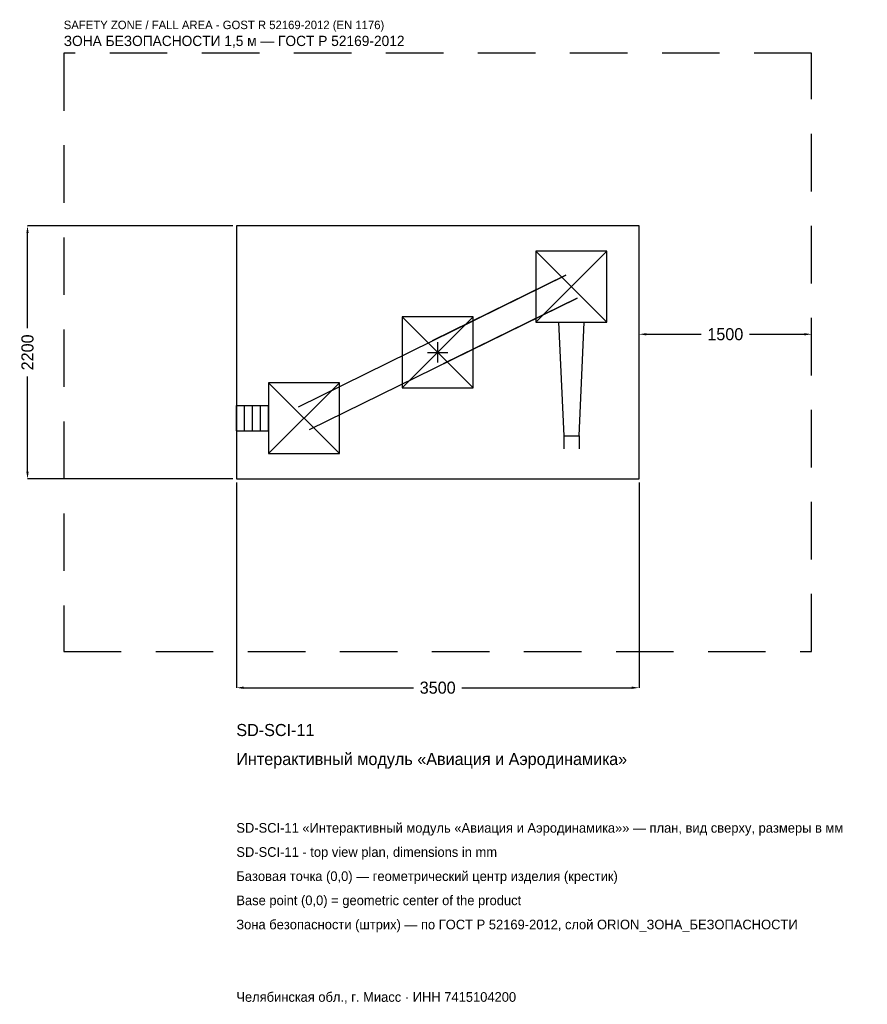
# Model space of a CAD drawing. Header units: metres. Extents: x -3633 to 3734, y -5667 to 2892.
import ezdxf

# ---------------------------------------------------------------- set-up
doc = ezdxf.new("R2010")
doc.units = ezdxf.units.M
doc.linetypes.add('DASHED', pattern=[800, 500, -300])
for name, color, linetype in [('ORION_ДАННЫЕ', 3, 'Continuous'), ('ORION_ЗОНА_БЕЗОПАСНОСТИ', 1, 'Continuous'), ('ORION_КОНТУР', 7, 'Continuous'), ('ORION_РАЗМЕРЫ', 8, 'Continuous')]:
    doc.layers.add(name, color=color, linetype=linetype)
doc.dimstyles.new('ORION', dxfattribs={"dimtxt": 105, "dimasz": 63, "dimexe": 1.25, "dimexo": 31.5, "dimtad": 1, "dimdec": 0, "dimcen": 2.5, "dimazin": 3, "dimtfac": 1, "dimtmove": 0, "dimatfit": 3, "dimarcsym": 0})

# ---------------------------------------------------------------- blocks, each defined once
blk = doc.blocks.new('_CLOSEDFILLED')
at = {"color": 0, "linetype": 'BYBLOCK'}
blk.add_solid([(-1, 0.16), (0, 0), (-1, -0.16)], dxfattribs=at)
blk = doc.blocks.new('*D1')
for p, q in [((-1750, -1131.5), (-1750, -2915)), ((1750, -1131.5), (1750, -2915)), ((-1687, -2915), (-210, -2915)), ((210, -2915), (1687, -2915))]:
    blk.add_line(p, q)
at = {"layer": 'Defpoints'}
for p in [(-1750, -1100), (1750, -1100), (-1750, -2915)]:
    blk.add_point(p, dxfattribs=at)
at = {"layer": 'ORION_РАЗМЕРЫ', "xscale": 63, "yscale": 63, "rotation": 180}
blk.add_blockref('_CLOSEDFILLED', (-1750, -2915), dxfattribs=at)
at = {"layer": 'ORION_РАЗМЕРЫ', "xscale": 63, "yscale": 63}
blk.add_blockref('_CLOSEDFILLED', (1750, -2915), dxfattribs=at)
at = {"layer": 'ORION_РАЗМЕРЫ', "insert": (0, -2915), "char_height": 105, "attachment_point": 5}
blk.add_mtext('3500', dxfattribs=at)
blk = doc.blocks.new('*D2')
for p, q in [((-1781.5, 1100), (-3565, 1100)), ((-3565, 210), (-3565, 1037)), ((-3565, -1037), (-3565, -210)), ((-1781.5, -1100), (-3565, -1100))]:
    blk.add_line(p, q)
at = {"layer": 'Defpoints'}
for p in [(-1750, 1100), (-3565, -1100), (-1750, -1100)]:
    blk.add_point(p, dxfattribs=at)
at = {"layer": 'ORION_РАЗМЕРЫ', "xscale": 63, "yscale": 63}
for p, rotation in [((-3565, 1100), 90), ((-3565, -1100), 270)]:
    blk.add_blockref('_CLOSEDFILLED', p, dxfattribs=dict(at, rotation=rotation))
at = {"layer": 'ORION_РАЗМЕРЫ', "insert": (-3565, 0), "char_height": 105, "attachment_point": 5, "rotation": 90}
blk.add_mtext('2200', dxfattribs=at)
blk = doc.blocks.new('*D3')
for p, q in [((1750, 31.5), (1750, 157.5)), ((1813, 157.5), (2290, 157.5)), ((2710, 157.5), (3187, 157.5)), ((3250, 31.5), (3250, 157.5))]:
    blk.add_line(p, q)
at = {"layer": 'Defpoints'}
for p in [(1750, 157.5), (1750, 0), (3250, 0)]:
    blk.add_point(p, dxfattribs=at)
at = {"layer": 'ORION_РАЗМЕРЫ', "xscale": 63, "yscale": 63, "rotation": 180}
blk.add_blockref('_CLOSEDFILLED', (1750, 157.5), dxfattribs=at)
at = {"layer": 'ORION_РАЗМЕРЫ', "xscale": 63, "yscale": 63}
blk.add_blockref('_CLOSEDFILLED', (3250, 157.5), dxfattribs=at)
at = {"layer": 'ORION_РАЗМЕРЫ', "insert": (2500, 157.5), "char_height": 105, "attachment_point": 5}
blk.add_mtext('1500', dxfattribs=at)
blk = doc.blocks.new('ОРИОН SD-SCI-11 Интерактивный модуль Авиация и Аэродинамика')
at = {"layer": 'ORION_ЗОНА_БЕЗОПАСНОСТИ', "linetype": 'DASHED'}
blk.add_lwpolyline([(-3250, -2600), (3250, -2600), (3250, 2600), (-3250, 2600)], close=True, dxfattribs=at)
at = {"layer": 'ORION_КОНТУР'}
for p, q in [((854, 264), (1470, 880)), ((854, 880), (1470, 264)), ((-1211, -472.5), (1113, 671.5)), ((1113, 671.5), (-49, 99.5)), ((-1113, -671.5), (1211, 472.5)), ((1211, 472.5), (49, -99.5)), ((-308, -308), (308, 308)), ((-308, 308), (308, -308)), ((-1470, -880), (-854, -264)), ((-1470, -264), (-854, -880)), ((-1750, -461.1), (-1470, -461.1)), ((-1750, -682.9), (-1750, -461.1)), ((-1680, -682.9), (-1680, -461.1)), ((-1610, -682.9), (-1610, -461.1)), ((-1540, -682.9), (-1540, -461.1)), ((-1470, -682.9), (-1470, -461.1)), ((-1750, -682.9), (-1470, -682.9)), ((1095.5, -726), (1095.5, -836.9)), ((1228.5, -726), (1228.5, -836.9))]:
    blk.add_line(p, q, dxfattribs=at)
for points in [[(-1750, -1100), (1750, -1100), (1750, 1100), (-1750, 1100)], [(854, 264), (1470, 264), (1470, 880), (854, 880)], [(-308, -308), (308, -308), (308, 308), (-308, 308)], [(-1470, -880), (-854, -880), (-854, -264), (-1470, -264)]]:
    blk.add_lwpolyline(points, close=True, dxfattribs=at)
blk.add_lwpolyline([(1051.1, 264), (1095.5, -726), (1228.5, -726), (1272.9, 264)], dxfattribs=at)
at = {"layer": 'ORION_РАЗМЕРЫ'}
for p, q in [((0, -88), (0, 88)), ((-88, 0), (88, 0))]:
    blk.add_line(p, q, dxfattribs=at)
at = {"layer": 'ORION_ДАННЫЕ'}
for tag, p in [('АРТИКУЛ', (-1750, -3335)), ('НАИМЕНОВАНИЕ', (-1750, -3587))]:
    blk.add_attdef(tag, p, '', height=105, dxfattribs=at)
at = {"layer": 'ORION_ДАННЫЕ', "flags": 1}
for tag, p in [('ПРОИЗВОДИТЕЛЬ', (-1750, -3839)), ('ТЕЛЕФОН', (-1750, -4091)), ('САЙТ', (-1750, -4595)), ('АДРЕС', (-1750, -4847)), ('РЕКВИЗИТЫ', (-1750, -5099)), ('ГАБАРИТЫ', (-1750, -5351)), ('ЗОНА_БЕЗОПАСНОСТИ', (-1750, -5603))]:
    blk.add_attdef(tag, p, '', height=105, dxfattribs=at)
at = {"layer": 'ORION_ЗОНА_БЕЗОПАСНОСТИ', "color": 1}
for s, height, p in [('SAFETY ZONE / FALL AREA - GOST R 52169-2012 (EN 1176)', 73.5, (-3250, 2810)), ('ЗОНА БЕЗОПАСНОСТИ 1,5 м — ГОСТ Р 52169-2012', 89.25, (-3250, 2663))]:
    blk.add_text(s, height=height, dxfattribs=at).set_placement(p)
at = {"layer": 'ORION_РАЗМЕРЫ'}
dim = blk.add_linear_dim(base=(-3565, -1100), p1=(-1750, -1100), p2=(-1750, 1100), angle=90, dimstyle='ORION', dxfattribs=at)
dim.commit()
dim.dimension.update_dxf_attribs({"geometry": '*D2', "text_midpoint": (-3565, 0)})
for base, p1, p2, picture, middle in [((1750, 157.5), (1750, 0), (3250, 0), '*D3', (2500, 157.5)), ((-1750, -2915), (-1750, -1100), (1750, -1100), '*D1', (0, -2915))]:
    dim = blk.add_linear_dim(base=base, p1=p1, p2=p2, dimstyle='ORION', dxfattribs=at)
    dim.commit()
    dim.dimension.update_dxf_attribs({"geometry": picture, "text_midpoint": middle})

msp = doc.modelspace()

# ---------------------------------------------------------------- block references
msp.add_blockref('ОРИОН SD-SCI-11 Интерактивный модуль Авиация и Аэродинамика', (0, 0)).add_auto_attribs({'АРТИКУЛ': 'SD-SCI-11', 'НАИМЕНОВАНИЕ': 'Интерактивный модуль «Авиация и Аэродинамика»'})

# ---------------------------------------------------------------- texts
at = {"layer": 'ORION_ДАННЫЕ', "color": 3}
for s, p in [('SD-SCI-11 «Интерактивный модуль «Авиация и Аэродинамика»» — план, вид сверху, размеры в мм', (-1750, -4175)), ('SD-SCI-11 - top view plan, dimensions in mm', (-1750, -4385)), ('Челябинская обл., г. Миасс · ИНН 7415104200', (-1750, -5645))]:
    msp.add_text(s, height=84, dxfattribs=at).set_placement(p)
at = {"layer": 'ORION_ДАННЫЕ', "color": 7}
for s, p in [('Базовая точка (0,0) — геометрический центр изделия (крестик)', (-1750, -4595)), ('Base point (0,0) = geometric center of the product', (-1750, -4805))]:
    msp.add_text(s, height=84, dxfattribs=at).set_placement(p)
at = {"layer": 'ORION_ДАННЫЕ', "color": 1}
msp.add_text('Зона безопасности (штрих) — по ГОСТ Р 52169-2012, слой ORION_ЗОНА_БЕЗОПАСНОСТИ', height=84, dxfattribs=at).set_placement((-1750, -5015))

doc.saveas('drawing.dxf')
